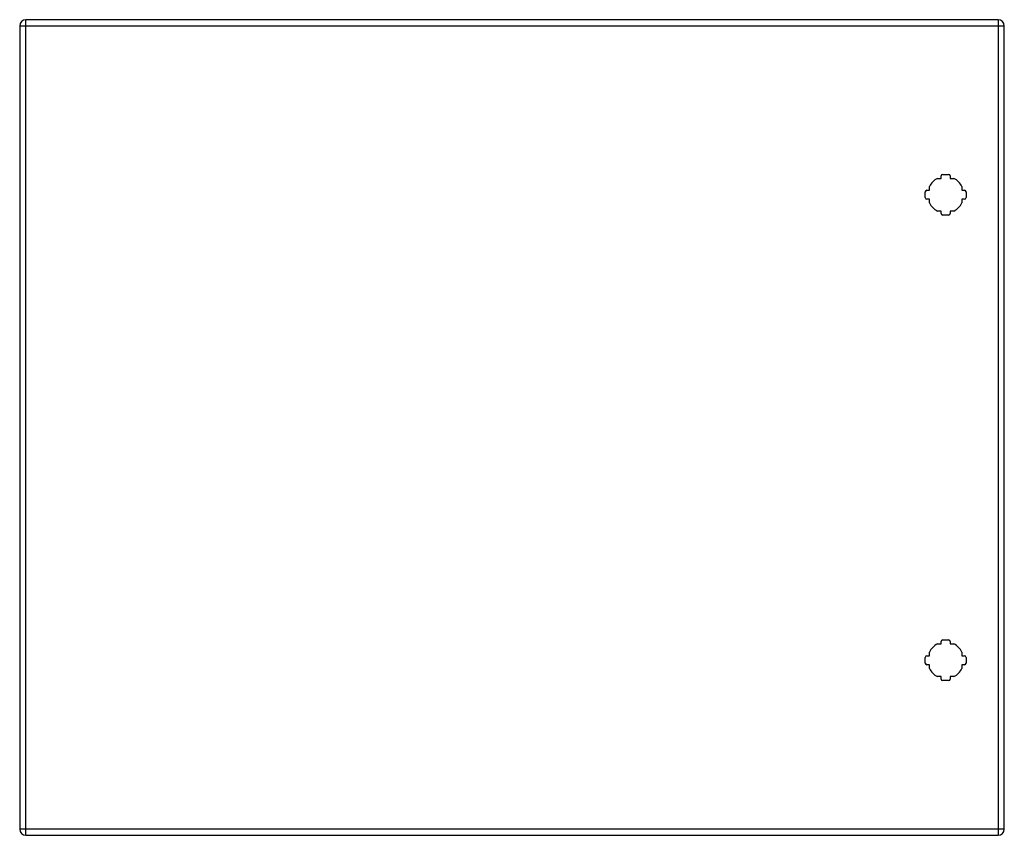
# Model space of a CAD drawing. Header units: inches. Extents: x 16.9 to 40.8, y 5.3 to 25.1.
import ezdxf

# ---------------------------------------------------------------- set-up
doc = ezdxf.new("R2010")
doc.units = ezdxf.units.IN
doc.header["$MEASUREMENT"] = 0
doc.layers.add('Visible Edges(ANSI)', color=7, linetype='Continuous', lineweight=25)
doc.layers.add('Visible Tangent Edges(ANSI)', color=7, linetype='Continuous', lineweight=25)

msp = doc.modelspace()

# ---------------------------------------------------------------- linework, layer by layer
at = {"layer": 'Visible Edges(ANSI)'}
for p, q in [((40.684, 25.125), (17.058, 25.125)), ((16.912, 24.979), (16.912, 5.468)), ((40.83, 5.468), (40.83, 24.979)), ((39.296, 21.27), (39.296, 21.33)), ((39.336, 21.37), (39.477, 21.37)), ((39.516, 21.33), (39.516, 21.27)), ((39.011, 20.985), (39.011, 21.074)), ((39.207, 21.27), (39.296, 21.27)), ((39.516, 21.27), (39.605, 21.27)), ((39.802, 21.074), (39.802, 20.985)), ((38.911, 20.804), (38.911, 20.945)), ((38.951, 20.985), (39.011, 20.985)), ((39.802, 20.985), (39.862, 20.985)), ((39.901, 20.945), (39.901, 20.804)), ((39.011, 20.765), (38.951, 20.765)), ((39.011, 20.676), (39.011, 20.765)), ((39.862, 20.765), (39.802, 20.765)), ((39.802, 20.765), (39.802, 20.676)), ((39.296, 20.479), (39.207, 20.479)), ((39.296, 20.419), (39.296, 20.479)), ((39.477, 20.38), (39.336, 20.38)), ((39.605, 20.479), (39.516, 20.479)), ((39.516, 20.479), (39.516, 20.419)), ((39.336, 10.067), (39.477, 10.067)), ((39.207, 9.967), (39.296, 9.967)), ((39.296, 9.967), (39.296, 10.027)), ((39.516, 10.027), (39.516, 9.967)), ((39.516, 9.967), (39.605, 9.967)), ((38.911, 9.501), (38.911, 9.642)), ((38.951, 9.682), (39.011, 9.682)), ((39.011, 9.682), (39.011, 9.771)), ((39.802, 9.771), (39.802, 9.682)), ((39.802, 9.682), (39.862, 9.682)), ((39.901, 9.642), (39.901, 9.501)), ((39.011, 9.462), (38.951, 9.462)), ((39.011, 9.373), (39.011, 9.462)), ((39.862, 9.462), (39.802, 9.462)), ((39.802, 9.462), (39.802, 9.373)), ((39.296, 9.176), (39.207, 9.176)), ((39.296, 9.116), (39.296, 9.176)), ((39.605, 9.176), (39.516, 9.176)), ((39.516, 9.176), (39.516, 9.116)), ((39.477, 9.077), (39.336, 9.077)), ((17.058, 5.322), (40.684, 5.322))]:
    msp.add_line(p, q, dxfattribs=at)
for centre, radius, start, end in [((17.058, 24.979), 0.146, 90, 180), ((40.684, 24.979), 0.146, 0, 90), ((39.336, 21.33), 0.0394, 90, 180), ((39.477, 21.33), 0.0394, 0, 90), ((39.406, 20.875), 0.443, 116.7049, 153.2951), ((39.406, 20.875), 0.443, 26.7049, 63.2951), ((38.951, 20.945), 0.0394, 90, 180), ((39.862, 20.945), 0.0394, 0, 90), ((38.951, 20.804), 0.0394, 180, 270), ((39.406, 20.875), 0.443, 206.7049, 243.2951), ((39.406, 20.875), 0.443, 296.7049, 333.2951), ((39.862, 20.804), 0.0394, 270, 0), ((39.336, 20.419), 0.0394, 180, 270), ((39.477, 20.419), 0.0394, 270, 0), ((39.336, 10.027), 0.0394, 90, 180), ((39.477, 10.027), 0.0394, 0, 90), ((39.406, 9.572), 0.443, 116.7049, 153.2951), ((39.406, 9.572), 0.443, 26.7049, 63.2951), ((38.951, 9.642), 0.0394, 90, 180), ((39.862, 9.642), 0.0394, 0, 90), ((38.951, 9.501), 0.0394, 180, 270), ((39.406, 9.572), 0.443, 206.7049, 243.2951), ((39.406, 9.572), 0.443, 296.7049, 333.2951), ((39.862, 9.501), 0.0394, 270, 0), ((39.336, 9.116), 0.0394, 180, 270), ((39.477, 9.116), 0.0394, 270, 0), ((17.058, 5.468), 0.146, 180, 270), ((40.684, 5.468), 0.146, 270, 0)]:
    msp.add_arc(centre, radius, start, end, dxfattribs=at)
at = {"layer": 'Visible Tangent Edges(ANSI)'}
for p, q in [((17.058, 24.979), (17.058, 25.125)), ((40.684, 25.125), (40.684, 24.979)), ((16.912, 24.979), (17.058, 24.979)), ((17.058, 24.979), (40.684, 24.979)), ((17.058, 5.468), (17.058, 24.979)), ((40.684, 24.979), (40.83, 24.979)), ((40.684, 24.979), (40.684, 5.468)), ((17.058, 5.468), (16.912, 5.468)), ((17.058, 5.322), (17.058, 5.468)), ((40.684, 5.468), (17.058, 5.468)), ((40.684, 5.468), (40.684, 5.322)), ((40.83, 5.468), (40.684, 5.468))]:
    msp.add_line(p, q, dxfattribs=at)

doc.saveas('drawing.dxf')
